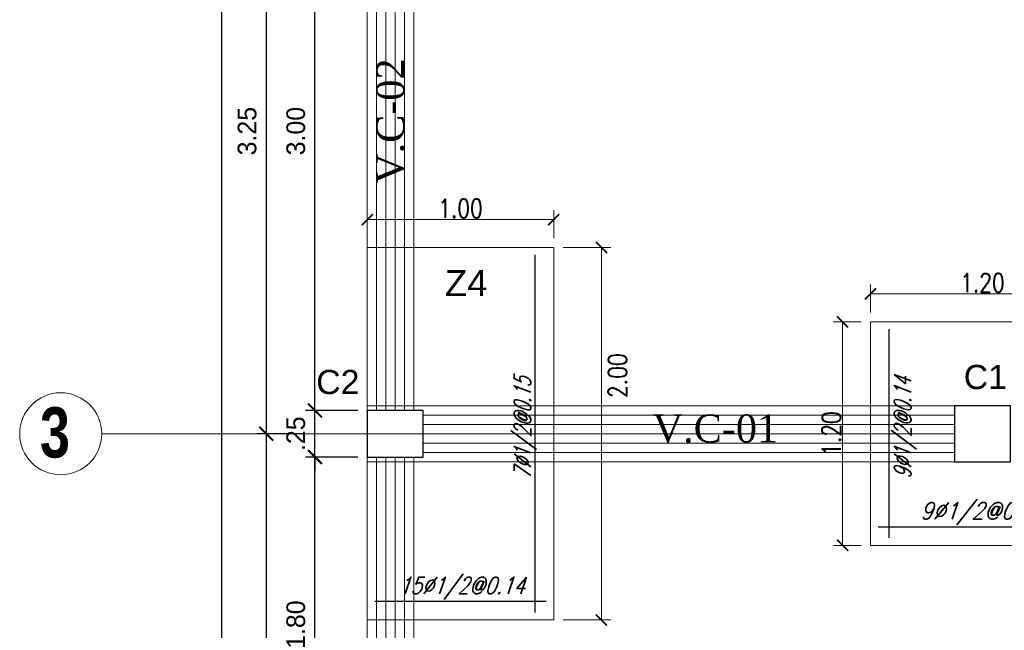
# Model space of a CAD drawing. Header units: metres. Extents: x -2 to 490, y -5 to 215.
# Tile 4 of 12: x -1.86 to 3.42, y 5.32 to 8.6. Entities that reach past the tile are written whole.
import ezdxf
from ezdxf.enums import TextEntityAlignment as Align

# ---------------------------------------------------------------- set-up
doc = ezdxf.new("R2010")
doc.units = ezdxf.units.M
for name, color, linetype, lineweight in [('COLUMNAS', 5, 'Continuous', 80), ('COTAS', 9, 'Continuous', 13), ('EJES', 251, 'Continuous', 20), ('LAYER2', 1, 'Continuous', 20)]:
    doc.layers.add(name, color=color, linetype=linetype, lineweight=lineweight)
doc.layers.add('FIERRO', color=5, linetype='Continuous')
doc.layers.add('LAYER8', color=21, linetype='Continuous')
doc.layers.add('PLUMA 0.8', color=7, linetype='Continuous', lineweight=80, true_color=0x2e2e2e)
doc.layers.add('VIGAS DE CIMENTACION', color=6, linetype='Continuous', lineweight=30, true_color=0xff00ff)
doc.styles.add('DUTCHBI', font='dutchbi.ttf')
doc.styles.add('joe1', font='impact.ttf')
doc.styles.add('SANSSERIFBOLD', font='arial.ttf')
doc.styles.add('STYLE1', font='arial.ttf')
doc.styles.add('STYLE5', font='romans.shx', dxfattribs={"width": 0.8})
doc.styles.add('TEXTOCENT', font='GOTHIC.TTF')
doc.styles.add('ZOILA', font='arial.ttf', dxfattribs={"oblique": 0.01})
doc.dimstyles.new('dimlosa', dxfattribs={"dimtxt": 0.04, "dimasz": 0.01, "dimexe": 0.01, "dimexo": 0.01, "dimgap": 0.01, "dimtad": 2, "dimzin": 3, "dimdsep": 46, "dimtxsty": 'STYLE1', "dimblk": 'DOT', "dimcen": 0.15, "dimclrd": 1, "dimclre": 1, "dimclrt": 3, "dimadec": 0, "dimazin": 0, "dimtfac": 1, "dimtix": 1, "dimtmove": 2, "dimatfit": 3, "dimldrblk": 'ARCHTICK', "dimfxl": 0.11, "dimfxlon": 1, "dimlwd": 9, "dimlwe": 9, "dimarcsym": 0})
doc.dimstyles.new('PLANTA50', dxfattribs={"dimscale": 0.5, "dimtxt": 0.2, "dimasz": 0.15, "dimexe": 0.1, "dimexo": 0.1, "dimgap": 0.1, "dimtad": 2, "dimzin": 7, "dimdsep": 46, "dimtxsty": 'TEXTOCENT', "dimblk": 'ARCHTICK', "dimcen": 0.2, "dimdle": 0.1, "dimclrd": 8, "dimclre": 8, "dimclrt": 256, "dimaunit": 1, "dimadec": 0, "dimazin": 0, "dimtfac": 1, "dimtix": 1, "dimtmove": 2, "dimatfit": 3, "dimldrblk": 'ARCHTICK', "dimfxl": 1, "dimtolj": 1, "dimtzin": 0, "dimarcsym": 0})

# ---------------------------------------------------------------- blocks, each defined once
blk = doc.blocks.new('_ARCHTICK')
at = {"color": 0, "linetype": 'ByBlock', "const_width": 0.15}
blk.add_lwpolyline([(-0.5, -0.5), (0.5, 0.5)], dxfattribs=at)
blk = doc.blocks.new('*D305')
at = {"layer": 'COTAS', "color": 8, "lineweight": -2, "transparency": 16777216}
for p, q in [((-0.7818, 20.05), (-0.7818, -0.05)), ((-0.05, 20), (-0.8318, 20)), ((-0.1, 0), (-0.8318, 0))]:
    blk.add_line(p, q, dxfattribs=at)
at = {"layer": 'Defpoints', "color": 0, "lineweight": 5, "transparency": 16777216}
for p in [(0, 20), (-0.7818, 0), (-0.05, 0)]:
    blk.add_point(p, dxfattribs=at)
at = {"layer": 'COTAS', "color": 8, "lineweight": -2, "transparency": 16777216, "xscale": 0.075, "yscale": 0.075, "zscale": 0.075}
for p, rotation in [((-0.7818, 20), 90), ((-0.7818, 0), 270)]:
    blk.add_blockref('_ARCHTICK', p, dxfattribs=dict(at, rotation=rotation))
at = {"layer": 'COTAS', "transparency": 16777216, "insert": (-0.8844, 10), "char_height": 0.1, "attachment_point": 5, "rotation": 90, "style": 'TEXTOCENT'}
blk.add_mtext('\\A1;20.00', dxfattribs=at)
blk = doc.blocks.new('*D309')
at = {"layer": 'COTAS', "color": 8, "lineweight": -2, "transparency": 16777216}
for p, q in [((-0.2808, 4.4), (-0.2808, 6.3)), ((-0.05, 6.25), (-0.3308, 6.25)), ((-0.05, 4.45), (-0.3308, 4.45))]:
    blk.add_line(p, q, dxfattribs=at)
at = {"layer": 'Defpoints', "color": 0, "lineweight": 5, "transparency": 16777216}
for p in [(-0.2808, 6.25), (0, 6.25), (0, 4.45)]:
    blk.add_point(p, dxfattribs=at)
at = {"layer": 'COTAS', "color": 8, "lineweight": -2, "transparency": 16777216, "xscale": 0.075, "yscale": 0.075, "zscale": 0.075}
for p, rotation in [((-0.2808, 6.25), 90), ((-0.2808, 4.45), 270)]:
    blk.add_blockref('_ARCHTICK', p, dxfattribs=dict(at, rotation=rotation))
at = {"layer": 'COTAS', "transparency": 16777216, "insert": (-0.3833, 5.35), "char_height": 0.1, "attachment_point": 5, "rotation": 90, "style": 'TEXTOCENT'}
blk.add_mtext('\\A1;1.80', dxfattribs=at)
blk = doc.blocks.new('*D310')
at = {"layer": 'COTAS', "color": 8, "lineweight": -2, "transparency": 16777216}
for p, q in [((-0.2808, 6.45), (-0.2808, 9.55)), ((-0.05, 9.5), (-0.3308, 9.5)), ((-0.05, 6.5), (-0.3308, 6.5))]:
    blk.add_line(p, q, dxfattribs=at)
at = {"layer": 'Defpoints', "color": 0, "lineweight": 5, "transparency": 16777216}
for p in [(-0.2808, 9.5), (0, 9.5), (0, 6.5)]:
    blk.add_point(p, dxfattribs=at)
at = {"layer": 'COTAS', "color": 8, "lineweight": -2, "transparency": 16777216, "xscale": 0.075, "yscale": 0.075, "zscale": 0.075}
for p, rotation in [((-0.2808, 9.5), 90), ((-0.2808, 6.5), 270)]:
    blk.add_blockref('_ARCHTICK', p, dxfattribs=dict(at, rotation=rotation))
at = {"layer": 'COTAS', "transparency": 16777216, "insert": (-0.3833, 8), "char_height": 0.1, "attachment_point": 5, "rotation": 90, "style": 'TEXTOCENT'}
blk.add_mtext('\\A1;3.00', dxfattribs=at)
blk = doc.blocks.new('*D319')
at = {"layer": 'COTAS', "color": 8, "lineweight": -2, "transparency": 16777216}
for p, q in [((-0.5421, 6.425), (-0.5421, 3.525)), ((-0.3308, 6.375), (-0.5921, 6.375)), ((-0.3308, 3.575), (-0.5921, 3.575))]:
    blk.add_line(p, q, dxfattribs=at)
at = {"layer": 'Defpoints', "color": 0, "lineweight": 5, "transparency": 16777216}
for p in [(-0.2808, 6.375), (-0.5421, 3.575), (-0.2808, 3.575)]:
    blk.add_point(p, dxfattribs=at)
at = {"layer": 'COTAS', "color": 8, "lineweight": -2, "transparency": 16777216, "xscale": 0.075, "yscale": 0.075, "zscale": 0.075}
for p, rotation in [((-0.5421, 6.375), 90), ((-0.5421, 3.575), 270)]:
    blk.add_blockref('_ARCHTICK', p, dxfattribs=dict(at, rotation=rotation))
at = {"layer": 'COTAS', "transparency": 16777216, "insert": (-0.6446, 4.975), "char_height": 0.1, "attachment_point": 5, "rotation": 90, "style": 'TEXTOCENT'}
blk.add_mtext('\\A1;2.80', dxfattribs=at)
blk = doc.blocks.new('*D324')
at = {"layer": 'COTAS', "color": 8, "lineweight": -2, "transparency": 16777216}
for p, q in [((-0.2808, 6.5), (-0.2808, 6.575)), ((-0.05, 6.5), (-0.3308, 6.5)), ((-0.2808, 6.25), (-0.2808, 6.5)), ((-0.05, 6.25), (-0.3308, 6.25)), ((-0.2808, 6.25), (-0.2808, 6.175))]:
    blk.add_line(p, q, dxfattribs=at)
at = {"layer": 'Defpoints', "color": 0, "lineweight": 5, "transparency": 16777216}
for p in [(-0.2808, 6.5), (0, 6.5), (0, 6.25)]:
    blk.add_point(p, dxfattribs=at)
at = {"layer": 'COTAS', "color": 8, "lineweight": -2, "transparency": 16777216, "xscale": 0.075, "yscale": 0.075, "zscale": 0.075}
for p, rotation in [((-0.2808, 6.5), 270), ((-0.2808, 6.25), 90)]:
    blk.add_blockref('_ARCHTICK', p, dxfattribs=dict(at, rotation=rotation))
at = {"layer": 'COTAS', "transparency": 16777216, "insert": (-0.3833, 6.375), "char_height": 0.1, "attachment_point": 5, "rotation": 90, "style": 'TEXTOCENT'}
blk.add_mtext('\\A1;.25', dxfattribs=at)
blk = doc.blocks.new('*D328')
at = {"layer": 'COTAS', "color": 8, "lineweight": -2, "transparency": 16777216}
for p, q in [((-0.5421, 9.675), (-0.5421, 6.325)), ((-0.3308, 9.625), (-0.5921, 9.625)), ((-0.3308, 6.375), (-0.5921, 6.375))]:
    blk.add_line(p, q, dxfattribs=at)
at = {"layer": 'Defpoints', "color": 0, "lineweight": 5, "transparency": 16777216}
for p in [(-0.2808, 9.625), (-0.5421, 6.375), (-0.2808, 6.375)]:
    blk.add_point(p, dxfattribs=at)
at = {"layer": 'COTAS', "color": 8, "lineweight": -2, "transparency": 16777216, "xscale": 0.075, "yscale": 0.075, "zscale": 0.075}
for p, rotation in [((-0.5421, 9.625), 90), ((-0.5421, 6.375), 270)]:
    blk.add_blockref('_ARCHTICK', p, dxfattribs=dict(at, rotation=rotation))
at = {"layer": 'COTAS', "transparency": 16777216, "insert": (-0.6446, 8), "char_height": 0.1, "attachment_point": 5, "rotation": 90, "style": 'TEXTOCENT'}
blk.add_mtext('\\A1;3.25', dxfattribs=at)
blk = doc.blocks.new('*D333')
at = {"layer": 'Defpoints', "color": 0, "linetype": 'Continuous', "lineweight": 5, "transparency": 16777216}
for p in [(1, 7.525), (0, 7.375), (1, 7.375)]:
    blk.add_point(p, dxfattribs=at)
at = {"layer": 'VIGAS DE CIMENTACION', "color": 1, "linetype": 'Continuous', "lineweight": 5, "transparency": 16777216}
for p, q in [((0, 7.425), (0, 7.575)), ((1, 7.425), (1, 7.575)), ((0, 7.525), (1, 7.525))]:
    blk.add_line(p, q, dxfattribs=at)
at = {"layer": 'VIGAS DE CIMENTACION', "color": 1, "linetype": 'Continuous', "lineweight": 5, "transparency": 16777216, "xscale": 0.06, "yscale": 0.06, "zscale": 0.06, "rotation": 180}
blk.add_blockref('_ARCHTICK', (0, 7.525), dxfattribs=at)
at = {"layer": 'VIGAS DE CIMENTACION', "color": 1, "linetype": 'Continuous', "lineweight": 5, "transparency": 16777216, "xscale": 0.06, "yscale": 0.06, "zscale": 0.06}
blk.add_blockref('_ARCHTICK', (1, 7.525), dxfattribs=at)
at = {"layer": 'VIGAS DE CIMENTACION', "color": 3, "linetype": 'Continuous', "lineweight": 5, "transparency": 16777216, "insert": (0.5, 7.585), "char_height": 0.1, "attachment_point": 5, "style": 'STYLE5'}
blk.add_mtext('1.00', dxfattribs=at)
blk = doc.blocks.new('*D334')
at = {"layer": 'Defpoints', "color": 0, "linetype": 'Continuous', "lineweight": 5, "transparency": 16777216}
for p in [(2.7, 7.1259), (2.7, 6.9759), (3.9, 6.9759)]:
    blk.add_point(p, dxfattribs=at)
at = {"layer": 'VIGAS DE CIMENTACION', "color": 1, "linetype": 'Continuous', "lineweight": 5, "transparency": 16777216}
for p, q in [((2.7, 7.0259), (2.7, 7.1759)), ((3.9, 7.0259), (3.9, 7.1759)), ((3.9, 7.1259), (2.7, 7.1259))]:
    blk.add_line(p, q, dxfattribs=at)
at = {"layer": 'VIGAS DE CIMENTACION', "color": 1, "linetype": 'Continuous', "lineweight": 5, "transparency": 16777216, "xscale": 0.06, "yscale": 0.06, "zscale": 0.06, "rotation": 180}
blk.add_blockref('_ARCHTICK', (2.7, 7.1259), dxfattribs=at)
at = {"layer": 'VIGAS DE CIMENTACION', "color": 1, "linetype": 'Continuous', "lineweight": 5, "transparency": 16777216, "xscale": 0.06, "yscale": 0.06, "zscale": 0.06}
blk.add_blockref('_ARCHTICK', (3.9, 7.1259), dxfattribs=at)
at = {"layer": 'VIGAS DE CIMENTACION', "color": 3, "linetype": 'Continuous', "lineweight": 5, "transparency": 16777216, "insert": (3.3, 7.1859), "char_height": 0.1, "attachment_point": 5, "style": 'STYLE5'}
blk.add_mtext('1.20', dxfattribs=at)
blk = doc.blocks.new('*D335')
at = {"layer": 'Defpoints', "color": 0, "linetype": 'Continuous', "lineweight": 5, "transparency": 16777216}
for p in [(2.7, 6.9759), (2.55, 5.7759), (2.7, 5.7759)]:
    blk.add_point(p, dxfattribs=at)
at = {"layer": 'VIGAS DE CIMENTACION', "color": 1, "linetype": 'Continuous', "lineweight": 5, "transparency": 16777216}
for p, q in [((2.65, 6.9759), (2.5, 6.9759)), ((2.55, 6.9759), (2.55, 5.7759)), ((2.65, 5.7759), (2.5, 5.7759))]:
    blk.add_line(p, q, dxfattribs=at)
at = {"layer": 'VIGAS DE CIMENTACION', "color": 1, "linetype": 'Continuous', "lineweight": 5, "transparency": 16777216, "xscale": 0.06, "yscale": 0.06, "zscale": 0.06}
for p, rotation in [((2.55, 6.9759), 90), ((2.55, 5.7759), 270)]:
    blk.add_blockref('_ARCHTICK', p, dxfattribs=dict(at, rotation=rotation))
at = {"layer": 'VIGAS DE CIMENTACION', "color": 3, "linetype": 'Continuous', "lineweight": 5, "transparency": 16777216, "insert": (2.49, 6.3759), "char_height": 0.1, "attachment_point": 5, "rotation": 90, "style": 'STYLE5'}
blk.add_mtext('1.20', dxfattribs=at)
blk = doc.blocks.new('*D376')
at = {"layer": 'Defpoints', "color": 0, "linetype": 'Continuous', "lineweight": 5, "transparency": 16777216}
for p in [(1, 7.375), (1, 5.375), (1.2559, 5.375)]:
    blk.add_point(p, dxfattribs=at)
at = {"layer": 'VIGAS DE CIMENTACION', "color": 1, "linetype": 'Continuous', "lineweight": 5, "transparency": 16777216}
for p, q in [((1.05, 7.375), (1.3059, 7.375)), ((1.2559, 7.375), (1.2559, 5.375)), ((1.05, 5.375), (1.3059, 5.375))]:
    blk.add_line(p, q, dxfattribs=at)
at = {"layer": 'VIGAS DE CIMENTACION', "color": 1, "linetype": 'Continuous', "lineweight": 5, "transparency": 16777216, "xscale": 0.06, "yscale": 0.06, "zscale": 0.06}
for p, rotation in [((1.2559, 7.375), 90), ((1.2559, 5.375), 270)]:
    blk.add_blockref('_ARCHTICK', p, dxfattribs=dict(at, rotation=rotation))
at = {"layer": 'VIGAS DE CIMENTACION', "color": 3, "linetype": 'Continuous', "lineweight": 5, "transparency": 16777216, "insert": (1.3421, 6.6868), "char_height": 0.1, "attachment_point": 5, "rotation": 90, "style": 'STYLE5'}
blk.add_mtext('2.00', dxfattribs=at)

msp = doc.modelspace()

# ---------------------------------------------------------------- linework, layer by layer
at = {"layer": 'COLUMNAS', "color": 160, "linetype": 'Continuous', "lineweight": 30}
for points in [[(0.3, 6.5), (0, 6.5), (0, 6.25), (0.3, 6.25)], [(3.45, 6.525), (3.15, 6.525), (3.15, 6.225), (3.45, 6.225)]]:
    msp.add_lwpolyline(points, close=True, dxfattribs=at)
at = {"layer": 'EJES', "color": 152, "linetype": 'Continuous', "lineweight": 5}
msp.add_line((0.725, 6.375), (-1.425, 6.375), dxfattribs=at)
msp.add_circle((-1.645, 6.375), 0.22, dxfattribs=at)
at = {"layer": 'FIERRO', "color": 156}
for p, q in [((0.9, 5.415), (0.9, 7.335)), ((2.8, 5.8159), (2.8, 6.9359)), ((2.74, 5.8759), (3.86, 5.8759)), ((0.96, 5.475), (0.04, 5.475))]:
    msp.add_line(p, q, dxfattribs=at)
at = {"layer": 'PLUMA 0.8', "color": 4, "lineweight": 18}
for points in [[(0, 7.375), (1, 7.375), (1, 5.375), (0, 5.375), (0, 7.375)], [(3.9, 6.9759), (2.7, 6.9759), (2.7, 5.775), (3.9, 5.7759), (3.9, 6.9759)]]:
    msp.add_lwpolyline(points, dxfattribs=at)
at = {"layer": 'VIGAS DE CIMENTACION', "color": 1, "linetype": 'Continuous', "lineweight": 5}
for p, q in [((3.15, 6.525), (0, 6.525)), ((3.15, 6.475), (0.3, 6.475)), ((3.15, 6.425), (0.3, 6.425)), ((3.15, 6.375), (0.3, 6.375)), ((3.15, 6.325), (0.3, 6.325)), ((3.15, 6.275), (0.3, 6.275)), ((3.15, 6.225), (0, 6.225))]:
    msp.add_line(p, q, dxfattribs=at)
at = {"layer": 'VIGAS DE CIMENTACION', "color": 9, "linetype": 'Continuous', "lineweight": 18}
for points in [[(6, 20), (0, 20), (0, 0)], [(0.15, 9.5), (0.15, 6.5)], [(0.15, 6.2518), (0.15, 3.7)]]:
    msp.add_lwpolyline(points, dxfattribs=at)
at = {"layer": 'VIGAS DE CIMENTACION', "color": 1, "linetype": 'Continuous', "lineweight": 5}
for points in [[(0.05, 9.5), (0.05, 6.5)], [(0.1, 9.5), (0.1, 6.5)], [(0.2, 9.5), (0.2, 6.5)], [(0.25, 9.5), (0.25, 6.5)], [(0.05, 6.25), (0.05, 3.7)], [(0.1, 6.25), (0.1, 3.7)], [(0.2, 6.2518), (0.2, 3.7)], [(0.25, 6.2518), (0.25, 3.7)]]:
    msp.add_lwpolyline(points, dxfattribs=at)

# ---------------------------------------------------------------- texts
at = {"layer": 'EJES', "style": 'joe1'}
msp.add_text('3', height=0.2695, rotation=359.9993, dxfattribs=at).set_placement((-1.7562, 6.248))
at = {"layer": 'LAYER2', "color": 7, "linetype": 'Continuous', "style": 'DUTCHBI'}
msp.add_text('V.C-02 ', height=0.15, rotation=90, dxfattribs=at).set_placement((0.1985, 7.7168))
msp.add_text('V.C-01 ', height=0.15, dxfattribs=at).set_placement((1.5307, 6.3286))
at = {"layer": 'LAYER8', "color": 1, "style": 'SANSSERIFBOLD'}
msp.add_text('Z4', height=0.14, dxfattribs=at).set_placement((0.4164, 7.1144))
at = {"layer": 'PLUMA 0.8', "color": 4, "linetype": 'Continuous', "lineweight": 25, "style": 'ZOILA', "oblique": 0.01}
for s, p in [('C2', (-0.1581, 6.5878)), ('C1', (3.316, 6.6148))]:
    msp.add_text(s, height=0.13, dxfattribs=at).set_placement(p, align=Align.CENTER)
at = {"layer": 'PLUMA 0.8', "color": 8, "linetype": 'Continuous', "lineweight": 5, "style": 'STYLE5', "oblique": 21, "width": 0.71}
for s, p in [('7Ø1/2@0.15', (0.8777, 6.405)), ('9Ø1/2@0.14', (2.9171, 6.4059))]:
    msp.add_text(s, height=0.09, rotation=90, dxfattribs=at).set_placement(p, align=Align.CENTER)
at = {"layer": 'PLUMA 0.8', "color": 8, "linetype": 'Continuous', "lineweight": 5, "style": 'STYLE5', "oblique": 19}
for s, width, p in [('9Ø1/2@0.14', 0.87, (3.3, 5.9159)), ('15Ø1/2@0.14', 0.8, (0.5068, 5.515))]:
    msp.add_text(s, height=0.09, dxfattribs=dict(at, width=width)).set_placement(p, align=Align.CENTER)

# ---------------------------------------------------------------- dimensions: what is measured, and where the dimension line sits
at = {"layer": 'COTAS'}
for base, p1, p2, picture, middle in [((-0.7818, 0), (0, 20), (-0.05, 0), '*D305', (-0.8844, 10)), ((-0.5421, 6.375), (-0.2808, 9.625), (-0.2808, 6.375), '*D328', (-0.6446, 8)), ((-0.2808, 9.5), (0, 6.5), (0, 9.5), '*D310', (-0.3833, 8)), ((-0.2808, 6.5), (0, 6.25), (0, 6.5), '*D324', (-0.3833, 6.375)), ((-0.5421, 3.575), (-0.2808, 6.375), (-0.2808, 3.575), '*D319', (-0.6446, 4.975)), ((-0.2808, 6.25), (0, 4.45), (0, 6.25), '*D309', (-0.3833, 5.35))]:
    dim = msp.add_linear_dim(base=base, p1=p1, p2=p2, angle=90, dimstyle='PLANTA50', dxfattribs=at)
    dim.commit()
    dim.dimension.update_dxf_attribs({"geometry": picture, "text_midpoint": middle})
at = {"layer": 'VIGAS DE CIMENTACION', "color": 1, "linetype": 'Continuous', "lineweight": 5}
dim = msp.add_linear_dim(base=(1, 7.525), p1=(0, 7.375), p2=(1, 7.375), dimstyle='dimlosa', override={"dimtxt": 0.1, "dimasz": 0.06, "dimexe": 0.05, "dimexo": 0.05, "dimzin": 1, "dimtxsty": 'STYLE5', "dimblk": 'ARCHTICK', "dimadec": 2, "dimfxl": 0.05, "dimfxlon": 0, "dimlwd": 5, "dimlwe": 5}, dxfattribs=at)
dim.commit()
dim.dimension.update_dxf_attribs({"geometry": '*D333', "text_midpoint": (0.5, 7.585)})
dim = msp.add_linear_dim(base=(1.2559, 5.375), p1=(1, 7.375), p2=(1, 5.375), angle=90, dimstyle='dimlosa', override={"dimtxt": 0.1, "dimasz": 0.06, "dimexe": 0.05, "dimexo": 0.05, "dimzin": 1, "dimtxsty": 'STYLE5', "dimblk": 'ARCHTICK', "dimadec": 2, "dimfxl": 0.05, "dimfxlon": 0, "dimlwd": 5, "dimlwe": 5}, dxfattribs=at)
dim.commit()
dim.dimension.update_dxf_attribs({"geometry": '*D376', "text_midpoint": (1.3421, 6.6868), "dimtype": 160})
for base, p1, p2, angle, picture, middle in [((2.7, 7.1259), (3.9, 6.9759), (2.7, 6.9759), 180, '*D334', (3.3, 7.1859)), ((2.55, 5.7759), (2.7, 6.9759), (2.7, 5.7759), 90, '*D335', (2.49, 6.3759))]:
    dim = msp.add_linear_dim(base=base, p1=p1, p2=p2, angle=angle, dimstyle='dimlosa', override={"dimtxt": 0.1, "dimasz": 0.06, "dimexe": 0.05, "dimexo": 0.05, "dimzin": 1, "dimtxsty": 'STYLE5', "dimblk": 'ARCHTICK', "dimadec": 2, "dimfxl": 0.05, "dimfxlon": 0, "dimlwd": 5, "dimlwe": 5}, dxfattribs=at)
    dim.commit()
    dim.dimension.update_dxf_attribs({"geometry": picture, "text_midpoint": middle})

doc.saveas('drawing.dxf')
